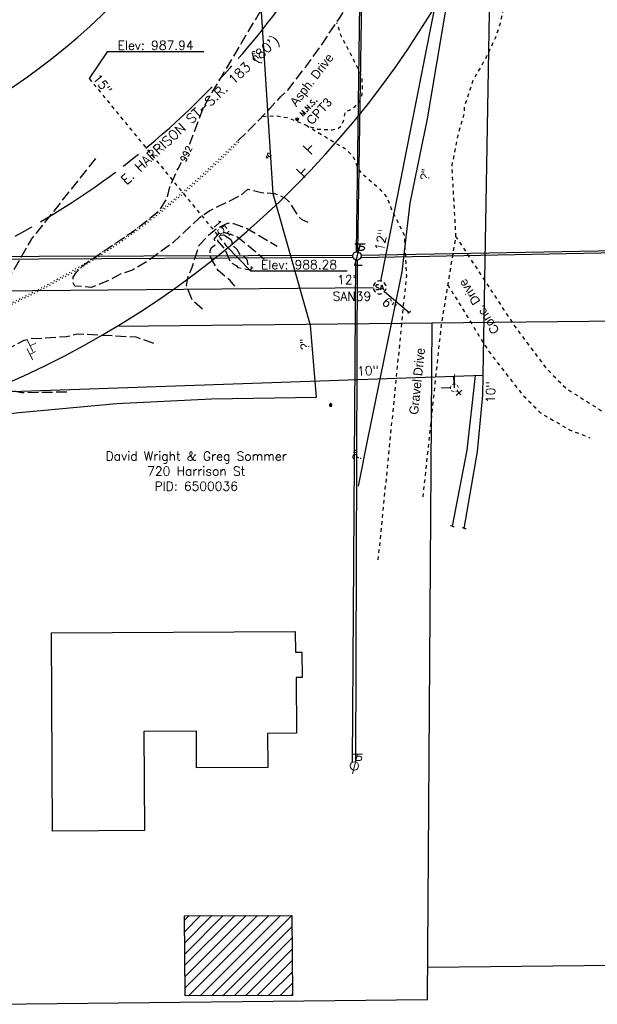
# Model space of a CAD drawing. Extents: x 2300122 to 2305194, y 360020 to 364238.
# Tile 83 of 93: x 2304543 to 2304722, y 362050 to 362355. Entities that reach past the tile are written whole.
import ezdxf
from ezdxf.enums import TextEntityAlignment as Align

# ---------------------------------------------------------------- set-up
doc = ezdxf.new("R2010")
doc.units = 0
doc.header["$LTSCALE"] = 20
doc.header["$MEASUREMENT"] = 0
doc.set_wipeout_variables(frame=1)
for name, pattern in [('CL', [2, 0.3, -0.15, 1.4, -0.15]), ('foctvex', [0]), ('gasex', [0]), ('OhDOT_USTN1', [0.055, 0.014, -0.041]), ('OhDOT_USTN3', [0.22, 0.165, -0.055]), ('OhDOT_USTN5', [0.11, 0.055, -0.055]), ('ohelecex', [0]), ('ohteleex', [0]), ('rowex', [0]), ('sanex', [0]), ('waterex', [0])]:
    doc.linetypes.add(name, pattern=pattern)
for name, color, linetype in [('BD_X_Building', 231, 'Continuous'), ('DR_X_Storm_Sewer', 151, 'OhDOT_USTN5'), ('DR_X_Text', 7, 'Continuous'), ('DT_X_Contour_Major', 132, 'OhDOT_USTN3'), ('DT_X_Contour_Minor', 136, 'OhDOT_USTN3'), ('DT_X_Contour_Text', 7, 'Continuous'), ('DV_X_Property_Line', 7, 'Continuous'), ('PV_X_Curb', 120, 'OhDOT_USTN1'), ('PV_X_Driveway', 7, 'OhDOT_USTN5'), ('PV_X_EOP', 7, 'OhDOT_USTN3'), ('PV_X_Text', 7, 'Continuous'), ('RW_X_CL', 6, 'CL'), ('RW_X_Fee_RW', 6, 'rowex'), ('RW_X_Text', 7, 'Continuous'), ('SN_X_Public', 3, 'Continuous'), ('SV_P_Control_Cells_Set', 7, 'Continuous'), ('SV_X_Text', 7, 'Continuous'), ('SV_X_Text_Name', 7, 'Continuous'), ('UT_X_Electric_Cells', 1, 'Continuous'), ('UT_X_Gas', 2, 'gasex'), ('UT_X_Gas_Cells', 2, 'Continuous'), ('UT_X_Gas_Text', 7, 'Continuous'), ('UT_X_Overhead_Electric', 1, 'ohelecex'), ('UT_X_Overhead_Telecom', 30, 'ohteleex'), ('UT_X_Sanitary_Cells', 3, 'Continuous'), ('UT_X_Sanitary_Line', 3, 'sanex'), ('UT_X_Sanitary_Text', 7, 'Continuous'), ('UT_X_Water', 133, 'waterex'), ('UT_X_Water_Cells', 133, 'Continuous'), ('UT_X_Water_Text', 7, 'Continuous')]:
    doc.layers.add(name, color=color, linetype=linetype)
doc.styles.add('Simplex Normal (0.14)', font='Simplex.shx')
doc.styles.add('Straight Normal (0.14) Font 30', font='font30.shx', dxfattribs={"height": 0.14})
doc.styles.add('Straight-Normal', font='font30.shx', dxfattribs={"height": 0.14})

# ---------------------------------------------------------------- blocks, each defined once
blk = doc.blocks.new('smh')
at = {"linetype": 'Continuous', "flags": 128}
for points in [[(-0.33, 0.69), (-0.36, 0.71), (-0.4, 0.74), (-0.51, 0.78), (-0.65, 0.8), (-0.75, 0.8), (-0.79, 0.8), (-0.95, 0.76), (-1.09, 0.69), (-1.18, 0.59), (-1.2, 0.49), (-1.2, 0.41), (-1.18, 0.31), (-1.08, 0.22), (-0.38, -0.16), (-0.32, -0.21), (-0.29, -0.26), (-0.27, -0.33), (-0.27, -0.41), (-0.28, -0.48), (-0.29, -0.53), (-0.32, -0.6), (-0.34, -0.65), (-0.37, -0.69), (-0.41, -0.72), (-0.45, -0.75), (-0.5, -0.77), (-0.53, -0.79), (-0.65, -0.8), (-0.82, -0.8), (-0.94, -0.77), (-1.1, -0.69), (-1.2, -0.61)], [(0.21, -0.8), (0.71, 0.8), (1.2, -0.8)], [(1.08, -0.42), (0.34, -0.42)]]:
    blk.add_lwpolyline(points, dxfattribs=at)
at = {"linetype": 'Continuous'}
for start, end in [(130.0806, 170.0721), (70.0577, 110.1061), (10.0169, 50.0392), (190.0169, 230.0392), (250.0577, 290.0473), (310.0114, 350.0264)]:
    blk.add_arc((0, 0), 2, start, end, dxfattribs=at)
blk = doc.blocks.new('ODOT SANITARY MANHOLE')
blk.add_blockref('smh', (0, 0))
blk = doc.blocks.new('CONTINUE')
at = {"flags": 128}
blk.add_lwpolyline([(-0.02, -0.58, -0.273937), (0, 0, 0.273937), (0.02, 0.58)], format="xyb", dxfattribs=at)
blk = doc.blocks.new('SGN1P_anno')
at = {"layer": 'SN_X_Public', "color": 3, "linetype": 'Continuous', "lineweight": 0}
for p, q in [((0, 0), (-0.96, 0)), ((0, 0.96), (0, -0.96))]:
    blk.add_line(p, q, dxfattribs=at)
blk = doc.blocks.new('FH')
at = {"layer": 'Defpoints', "color": 133, "linetype": 'Continuous', "lineweight": 30}
blk.add_point((0, 0), dxfattribs=at)
blk.add_point((0, 0), dxfattribs=at)
at = {"layer": 'UT_X_Water_Cells', "color": 133, "linetype": 'Continuous', "lineweight": 0}
for p, q in [((0.06, 0.103), (-0.06, 0.103)), ((0, 0.06), (0, 0.146)), ((-0.042, -0.042), (-0.146, -0.146)), ((0.042, -0.042), (0.146, -0.146))]:
    blk.add_line(p, q, dxfattribs=at)
for start, end in [(140.021, 184.0629), (68.1395, 112.038), (356.0165, 39.9889), (211.8788, 255.8479), (283.8239, 329.9097)]:
    blk.add_arc((0, 0), 0.06, start, end, dxfattribs=at)
blk = doc.blocks.new('GMRK')
at = {"layer": 'UT_X_Gas_Cells', "color": 2, "linetype": 'Continuous', "lineweight": 0}
for p, q in [((0, 0), (-0.048, 0)), ((0, -0.05), (0, 0.05))]:
    blk.add_line(p, q, dxfattribs=at)
at = {"layer": 'UT_X_Gas_Cells', "color": 2, "linetype": 'Continuous', "lineweight": 0, "flags": 128}
blk.add_lwpolyline([(0.124, 0.038), (0.123, 0.043), (0.12, 0.048), (0.115, 0.053), (0.108, 0.058), (0.103, 0.06), (0.099, 0.061), (0.093, 0.062), (0.082, 0.062), (0.077, 0.061), (0.074, 0.06), (0.07, 0.058), (0.062, 0.053), (0.057, 0.046), (0.054, 0.038), (0.052, 0.027), (0.05, 0.011), (0.05, -0.009), (0.051, -0.026), (0.055, -0.039), (0.061, -0.051), (0.066, -0.055), (0.072, -0.059), (0.082, -0.063), (0.093, -0.063), (0.104, -0.061), (0.108, -0.059), (0.112, -0.057), (0.116, -0.053), (0.12, -0.047), (0.124, -0.038), (0.124, -0.013), (0.103, -0.013)], dxfattribs=at)
blk = doc.blocks.new('GSS')
at = {"layer": 'Defpoints', "color": 2, "linetype": 'Continuous', "lineweight": 13}
blk.add_point((0, 0), dxfattribs=at)
at = {"layer": 'UT_X_Gas_Cells', "color": 2, "linetype": 'Continuous', "lineweight": 0}
for p, q in [((0.032, 0.106), (-0.032, 0.106)), ((0, 0.074), (0, 0.138))]:
    blk.add_line(p, q, dxfattribs=at)
at = {"layer": 'UT_X_Gas_Cells', "color": 2, "linetype": 'Continuous', "lineweight": 0, "flags": 128}
for points in [[(-0.059, 0.045), (-0.074, 0.03), (-0.074, -0.03), (-0.059, -0.045)], [(-0.013, 0.024), (-0.014, 0.027), (-0.015, 0.031), (-0.019, 0.034), (-0.023, 0.037), (-0.026, 0.039), (-0.029, 0.039), (-0.032, 0.04), (-0.04, 0.04), (-0.043, 0.039), (-0.045, 0.039), (-0.048, 0.037), (-0.053, 0.034), (-0.056, 0.029), (-0.058, 0.024), (-0.059, 0.017), (-0.06, 0.007), (-0.06, -0.006), (-0.06, -0.017), (-0.057, -0.025), (-0.053, -0.032), (-0.05, -0.035), (-0.046, -0.037), (-0.039, -0.04), (-0.032, -0.04), (-0.026, -0.039), (-0.023, -0.037), (-0.02, -0.036), (-0.018, -0.034), (-0.015, -0.03), (-0.013, -0.024), (-0.013, -0.009), (-0.026, -0.009)], [(0.045, 0.059), (0.03, 0.074), (-0.03, 0.074), (-0.045, 0.059)], [(0.057, 0.034), (0.056, 0.036), (0.054, 0.037), (0.048, 0.039), (0.041, 0.04), (0.036, 0.04), (0.034, 0.04), (0.026, 0.038), (0.019, 0.034), (0.015, 0.029), (0.014, 0.024), (0.014, 0.02), (0.015, 0.015), (0.02, 0.011), (0.054, -0.008), (0.058, -0.01), (0.059, -0.013), (0.06, -0.017), (0.06, -0.02), (0.06, -0.024), (0.059, -0.027), (0.058, -0.03), (0.056, -0.032), (0.055, -0.034), (0.053, -0.036), (0.051, -0.037), (0.049, -0.039), (0.047, -0.039), (0.041, -0.04), (0.032, -0.04), (0.027, -0.039), (0.019, -0.034), (0.014, -0.031)], [(0.059, -0.045), (0.074, -0.03), (0.074, 0.03), (0.059, 0.045)], [(-0.045, -0.059), (-0.03, -0.074), (0.03, -0.074), (0.045, -0.059)]]:
    blk.add_lwpolyline(points, dxfattribs=at)
blk = doc.blocks.new('TLPW')
at = {"linetype": 'Continuous'}
for p, q in [((0.048, 0.18), (-0.04, -0.15)), ((0.128, 0.18), (-0.032, 0.18)), ((0.023, 0.086), (0.083, 0.086)), ((0.04, 0.15), (0.083, 0.15)), ((0.08, -0.15), (-0.04, -0.15))]:
    blk.add_line(p, q, dxfattribs=at)
blk.add_circle((0, 0), 0.065, dxfattribs=at)
at = {"linetype": 'Continuous', "extrusion": (0, 0, -1)}
blk.add_arc((-0.083, 0.118), 0.0319, 88.8767, 271.1233, dxfattribs=at)
blk = doc.blocks.new('ODOT ELEC TELE LIGHT POLE')
blk.add_blockref('TLPW', (0, 0))
blk = doc.blocks.new('ODOT Elec Tele Pole')
at = {"layer": 'UT_X_Electric_Cells', "linetype": 'Continuous', "lineweight": 13}
for p, q in [((0.128, 0.18), (-0.032, 0.18)), ((0.048, 0.18), (-0.032, -0.12)), ((0.023, 0.086), (0.083, 0.086)), ((0.04, 0.15), (0.083, 0.15))]:
    blk.add_line(p, q, dxfattribs=at)
at = {"layer": 'UT_X_Electric_Cells', "linetype": 'Continuous', "lineweight": 0}
blk.add_circle((0, 0), 0.065, dxfattribs=at)
at = {"layer": 'UT_X_Electric_Cells', "linetype": 'Continuous', "lineweight": 13, "extrusion": (0, 0, -1)}
blk.add_arc((-0.083, 0.118), 0.0319, 88.8767, 271.1233, dxfattribs=at)
blk = doc.blocks.new('MAGS')
at = {"layer": 'SV_P_Control_Cells_Set', "linetype": 'foctvex'}
h = blk.add_hatch(color=7, dxfattribs=at)
edge = h.paths.add_edge_path()
edge.add_arc((0, 0), 0.0249, 0, 360)
at = {"layer": 'SV_P_Control_Cells_Set', "color": 7, "linetype": 'Continuous', "lineweight": 0, "flags": 128}
for points in [[(0.105, -0.04), (0.105, 0.04), (0.13, -0.04), (0.154, 0.04), (0.154, -0.04)], [(0.223, -0.04), (0.223, 0.04), (0.264, -0.04), (0.264, 0.04)], [(0.372, 0.034), (0.371, 0.036), (0.369, 0.037), (0.364, 0.039), (0.358, 0.04), (0.354, 0.04), (0.352, 0.04), (0.345, 0.038), (0.339, 0.034), (0.335, 0.029), (0.334, 0.024), (0.334, 0.02), (0.335, 0.015), (0.339, 0.011), (0.37, -0.008), (0.372, -0.01), (0.373, -0.013), (0.375, -0.017), (0.375, -0.02), (0.374, -0.024), (0.373, -0.027), (0.372, -0.03), (0.371, -0.032), (0.37, -0.034), (0.369, -0.036), (0.367, -0.038), (0.365, -0.039), (0.363, -0.039), (0.358, -0.04), (0.35, -0.04), (0.345, -0.039), (0.338, -0.034), (0.334, -0.031)], [(0.193, -0.029), (0.195, -0.029), (0.197, -0.031), (0.199, -0.033), (0.199, -0.036), (0.197, -0.039), (0.195, -0.04), (0.193, -0.04), (0.191, -0.039), (0.189, -0.036), (0.189, -0.033), (0.191, -0.031), (0.193, -0.029)], [(0.303, -0.029), (0.306, -0.029), (0.308, -0.031), (0.31, -0.033), (0.31, -0.036), (0.308, -0.039), (0.306, -0.04), (0.303, -0.04), (0.302, -0.039), (0.3, -0.036), (0.3, -0.033), (0.302, -0.031), (0.303, -0.029)], [(0.413, -0.029), (0.415, -0.029), (0.417, -0.031), (0.419, -0.033), (0.419, -0.036), (0.417, -0.039), (0.415, -0.04), (0.413, -0.04), (0.411, -0.039), (0.409, -0.036), (0.409, -0.033), (0.411, -0.031), (0.413, -0.029)]]:
    blk.add_lwpolyline(points, dxfattribs=at)
at = {"layer": 'SV_P_Control_Cells_Set', "color": 7, "linetype": 'Continuous', "lineweight": 0}
blk.add_circle((0, 0), 0.0249, dxfattribs=at)

msp = doc.modelspace()

# ---------------------------------------------------------------- hatches: boundary and pattern name
at = {"layer": 'BD_X_Building'}
h = msp.add_hatch(dxfattribs=at)
h.set_pattern_fill('ANSI31', color=256, scale=20)
h.paths.add_polyline_path([(2304594.04, 362052.55), (2304593.84, 362077.44), (2304627.18, 362077.54), (2304627.39, 362052.7)])

# ---------------------------------------------------------------- linework, layer by layer
at = {"layer": 'BD_X_Building', "flags": 128}
for points in [[(2304552.47, 362165.19), (2304628.21, 362165.64), (2304628.25, 362159.18), (2304630.29, 362159.19), (2304630.33, 362151.32), (2304628.48, 362151.31), (2304628.58, 362134.05), (2304619.6, 362134), (2304619.66, 362123.47), (2304597.56, 362123.34), (2304597.5, 362134.67), (2304581.2, 362134.57), (2304581.38, 362103.84), (2304552.84, 362103.67)], [(2304594.04, 362052.55), (2304593.84, 362077.44), (2304627.18, 362077.54), (2304627.39, 362052.7), (2304627.39, 362052.7), (2304627.39, 362052.7)]]:
    msp.add_lwpolyline(points, close=True, dxfattribs=at)
at = {"layer": 'DR_X_Storm_Sewer', "flags": 128}
msp.add_lwpolyline([(2304564.21, 362337.21), (2304606.69, 362285.46)], dxfattribs=at)
at = {"layer": 'DR_X_Text', "flags": 128}
for points in [[(2304599.82, 362345.52), (2304569.82, 362345.52), (2304564.21, 362337.21)], [(2304644.38, 362277.47), (2304614.38, 362277.47), (2304606.69, 362285.46)]]:
    msp.add_lwpolyline(points, dxfattribs=at)
at = {"layer": 'DT_X_Contour_Major', "elevation": 990, "flags": 128}
for points in [[(2304609.47, 362272.81), (2304607.96, 362274.6), (2304604.32, 362277.63), (2304602.37, 362280.82), (2304601.83, 362282.33), (2304601.82, 362283.75), (2304602.21, 362284.84), (2304603.28, 362285.55), (2304603.53, 362286.29), (2304602.99, 362287.41), (2304604.64, 362289.3), (2304606.19, 362289.5), (2304610.29, 362288.15), (2304618.59, 362281.23)], [(2304557.24, 362239.93), (2304543.22, 362239.67), (2304528.3, 362243.15), (2304524.63, 362242.89), (2304519.27, 362242), (2304508.29, 362241.82), (2304487.88, 362239.27), (2304464.97, 362238.17), (2304458.76, 362238.4), (2304455.56, 362238.85), (2304451.44, 362238.19), (2304449.98, 362238.37), (2304448.53, 362239.1), (2304447.43, 362238.77), (2304446.38, 362237.92), (2304437.19, 362238.12), (2304427.42, 362237.32), (2304422.06, 362238.53), (2304419.54, 362239.63), (2304418.93, 362240.77), (2304420.18, 362241.46), (2304455.99, 362244.35), (2304456.29, 362244.69), (2304455.76, 362249.52), (2304456.72, 362251.58), (2304458.37, 362253.88), (2304460.91, 362256.36), (2304466.94, 362260.32), (2304481.26, 362267.08), (2304497.37, 362276.85), (2304503.34, 362281.11)]]:
    msp.add_lwpolyline(points, dxfattribs=at)
at = {"layer": 'DT_X_Contour_Minor', "flags": 128}
for points, elevation in [([(2304632.2, 362292.51), (2304630.4, 362293.4), (2304629.32, 362294.36), (2304626.27, 362299.12), (2304625.05, 362300.15), (2304621.85, 362301.48), (2304617.69, 362301.73), (2304613.43, 362302.83), (2304611.03, 362300.8), (2304601.85, 362296.31), (2304598.5, 362294.05), (2304589.99, 362286.07), (2304582.5, 362280.66), (2304577.65, 362277.78), (2304574.09, 362276.58), (2304570.68, 362274.75), (2304564.86, 362272.38), (2304559.75, 362272.83), (2304559.28, 362273.81), (2304559.23, 362275.64), (2304560.26, 362277.16), (2304562.87, 362279.64), (2304577.51, 362289.58), (2304586.04, 362296.23), (2304588.5, 362300.25), (2304589.31, 362303.66), (2304591.8, 362309.31), (2304594.36, 362313.9), (2304599.82, 362328.53), (2304618.77, 362360.43), (2304625.28, 362373.21), (2304630.04, 362383.79)], 992), ([(2304566.12, 362312.37), (2304546.29, 362287.46), (2304536.69, 362270.77), (2304534.76, 362266.4), (2304533.62, 362264.68), (2304527.36, 362261.94), (2304518.44, 362258.62), (2304505.31, 362254.36), (2304489.96, 362250.34), (2304488.94, 362249.8), (2304488.4, 362249.09), (2304488.94, 362247.57), (2304490.61, 362245.8), (2304492.32, 362245.75), (2304494.53, 362246.71), (2304506.97, 362247.74), (2304510.3, 362248.81), (2304514.69, 362249.69), (2304521.03, 362250.16), (2304528.83, 362251.67), (2304532.46, 362251.84), (2304538.15, 362252.87), (2304544.01, 362256.01), (2304546.03, 362256.51), (2304557.17, 362257.16), (2304560.44, 362258.02), (2304578.69, 362257.06), (2304584.2, 362255.14)], 991), ([(2304599.42, 362265.68), (2304596.34, 362268.23), (2304594.41, 362272.91), (2304594.83, 362275.49), (2304596.07, 362278.36), (2304598.4, 362285.57), (2304601.25, 362288.63), (2304603.76, 362290.71), (2304607.22, 362292.32), (2304609, 362292.25), (2304613.33, 362290.69), (2304622.56, 362285.21)], 991)]:
    msp.add_lwpolyline(points, dxfattribs=dict(at, elevation=elevation))
at = {"layer": 'DT_X_Contour_Minor', "elevation": 989, "flags": 128}
msp.add_lwpolyline([(2304606.56, 362288.41), (2304608.17, 362287.23), (2304608.56, 362286.59), (2304608.44, 362285.84), (2304610.02, 362284.32), (2304611.01, 362282.55), (2304612.12, 362282.2), (2304613.21, 362281.02), (2304613.52, 362279.33), (2304614.82, 362278.62), (2304614.17, 362277.72), (2304610.48, 362278.48), (2304610.15, 362279.04), (2304608.18, 362280.09), (2304606.5, 362284.06), (2304604.17, 362286.83), (2304604.09, 362287.51), (2304604.96, 362288.67), (2304605.94, 362288.77), (2304606.56, 362288.41)], close=True, dxfattribs=at)
at = {"layer": 'DV_X_Property_Line'}
for points in [[(2304670.75, 362261.43), (2304836.09, 362263.22)], [(2304572.84, 362260.36), (2304670.75, 362261.43)], [(2304669.3, 362051.41), (2304670.75, 362261.43)], [(2304669.37, 362061.43), (2304834.59, 362063.23)], [(2304534.87, 362049.94), (2304669.3, 362051.41)]]:
    msp.add_lwpolyline(points, dxfattribs=at)
at = {"layer": 'PV_X_Curb', "flags": 128}
msp.add_lwpolyline([(2304408.94, 362241.11), (2304409.45, 362241.13), (2304410.41, 362241.19), (2304410.9, 362241.21), (2304418.71, 362241.65), (2304422.75, 362241.89), (2304432.68, 362242.48), (2304433.88, 362242.55), (2304436.79, 362242.76), (2304439, 362242.89), (2304442.86, 362243.18), (2304444.26, 362243.29), (2304446.65, 362243.47), (2304448.06, 362243.58), (2304449.64, 362243.73), (2304452.63, 362243.96), (2304455.85, 362244.28), (2304457.49, 362244.44), (2304460.39, 362244.8), (2304463.13, 362245.17), (2304464.65, 362245.42), (2304469.56, 362246.23), (2304471.59, 362246.6), (2304474.21, 362247.07), (2304476.46, 362247.51), (2304479.16, 362248.01), (2304482.28, 362248.66), (2304487.19, 362249.73), (2304494.63, 362251.49), (2304501, 362253.17), (2304507.82, 362255.15), (2304514.22, 362257.17), (2304520.82, 362259.46), (2304524.73, 362260.89), (2304527.49, 362262), (2304530.17, 362263.09), (2304531.07, 362263.48), (2304532.94, 362264.3), (2304535.53, 362265.43), (2304539.56, 362267.36), (2304544.79, 362269.94), (2304546.72, 362270.91), (2304551.53, 362273.42), (2304552.58, 362274), (2304553.6, 362274.57), (2304555.73, 362275.73), (2304557.58, 362276.75), (2304561.39, 362278.95), (2304563.79, 362280.44), (2304568.07, 362283.17), (2304571.86, 362285.65), (2304574.8, 362287.68), (2304578.31, 362290.18), (2304582.01, 362292.92), (2304583.53, 362294.1), (2304586.97, 362296.81), (2304588.28, 362297.88), (2304590.11, 362299.37), (2304591.41, 362300.45), (2304594.76, 362303.29), (2304595.86, 362304.27), (2304597.15, 362305.41), (2304599.97, 362307.99), (2304604.7, 362312.43), (2304607.68, 362315.32), (2304609.15, 362316.75), (2304610.33, 362317.9), (2304610.68, 362317.55), (2304609.5, 362316.4), (2304608.03, 362314.96), (2304605.05, 362312.07), (2304600.31, 362307.62), (2304597.48, 362305.04), (2304596.19, 362303.89), (2304595.09, 362302.92), (2304591.73, 362300.06), (2304590.42, 362298.98), (2304588.59, 362297.49), (2304587.28, 362296.42), (2304583.84, 362293.71), (2304582.31, 362292.52), (2304578.6, 362289.77), (2304575.09, 362287.28), (2304572.14, 362285.24), (2304568.34, 362282.75), (2304564.06, 362280.02), (2304561.64, 362278.52), (2304557.83, 362276.32), (2304555.97, 362275.29), (2304553.84, 362274.13), (2304552.82, 362273.57), (2304551.76, 362272.98), (2304546.95, 362270.47), (2304545.01, 362269.49), (2304539.78, 362266.91), (2304535.74, 362264.98), (2304533.14, 362263.84), (2304531.27, 362263.03), (2304530.37, 362262.63), (2304527.67, 362261.53), (2304524.91, 362260.42), (2304520.99, 362258.99), (2304514.37, 362256.7), (2304507.97, 362254.67), (2304501.14, 362252.69), (2304494.75, 362251.01), (2304487.31, 362249.25), (2304482.38, 362248.17), (2304479.26, 362247.52), (2304476.55, 362247.02), (2304474.3, 362246.58), (2304471.68, 362246.11), (2304469.65, 362245.74), (2304464.73, 362244.92), (2304463.2, 362244.68), (2304460.45, 362244.31), (2304457.55, 362243.94), (2304455.9, 362243.78), (2304452.67, 362243.46), (2304449.68, 362243.23), (2304448.1, 362243.08), (2304446.69, 362242.97), (2304444.3, 362242.79), (2304442.9, 362242.68), (2304439.03, 362242.39), (2304436.83, 362242.26), (2304433.92, 362242.05), (2304432.71, 362241.98), (2304422.78, 362241.39), (2304418.74, 362241.15), (2304410.92, 362240.71), (2304410.43, 362240.69), (2304409.48, 362240.63), (2304408.86, 362240.61)], dxfattribs=at)
at = {"layer": 'PV_X_Driveway', "flags": 128}
for points in [[(2304729.15, 362447.38), (2304724.95, 362447.52), (2304715.91, 362446.66), (2304708.67, 362443.93), (2304702.03, 362440.33), (2304699.13, 362437.47), (2304698.3, 362434.03), (2304697.11, 362429.08), (2304695.83, 362423.77), (2304694.54, 362416.32), (2304694.65, 362412.84), (2304694.82, 362407.48), (2304695.15, 362397.48), (2304696.29, 362388.98), (2304696.39, 362383.2), (2304696.34, 362382.71), (2304695.36, 362372.76), (2304694.57, 362367.67), (2304693.13, 362360.26), (2304691.75, 362353.99), (2304690.41, 362349.97), (2304687.2, 362343.21), (2304683.42, 362336.69), (2304680.67, 362328.28), (2304680.67, 362326.42), (2304678.7, 362319.66), (2304676.81, 362310.21), (2304678.04, 362288.26), (2304673.52, 362260.69), (2304667.78, 362206.91)], [(2304618.13, 362325.49), (2304622.58, 362325.67), (2304626.14, 362325.03), (2304632.56, 362322.33), (2304635.17, 362321.56), (2304637.23, 362321.38), (2304639.72, 362321.35), (2304641.55, 362321.73), (2304642.72, 362322.8), (2304643.22, 362324.14), (2304643.83, 362327.05), (2304645.05, 362327.37), (2304646.79, 362328.54), (2304648.08, 362329.9), (2304648.99, 362332.45), (2304649.15, 362334.53), (2304648.94, 362337.54), (2304648.19, 362339.46), (2304645.84, 362344.03), (2304643.76, 362348.06), (2304642.42, 362350.67), (2304641.17, 362354.53)], [(2304631.62, 362322.72), (2304638.99, 362318.25), (2304641.02, 362317.02), (2304643.55, 362315.62), (2304645.17, 362314.12), (2304646.43, 362312.64), (2304646.91, 362311.22), (2304647.54, 362309.68), (2304648.39, 362308.42), (2304649.89, 362306.94), (2304653.71, 362303.69), (2304656.63, 362300.52), (2304657.92, 362297.02), (2304662.06, 362288.59), (2304662.72, 362276.1), (2304659.88, 362247.72), (2304653.83, 362187.16)], [(2304678.04, 362288.26), (2304696.4, 362260.3), (2304706.05, 362247.43), (2304712.48, 362241), (2304723.45, 362234.09), (2304730.26, 362232.96)], [(2304675.58, 362273.24), (2304688.3, 362252.55), (2304698.71, 362239.21), (2304704.44, 362233.44), (2304713.36, 362228.25), (2304719.74, 362225.71)]]:
    msp.add_lwpolyline(points, dxfattribs=at)
at = {"layer": 'PV_X_EOP', "flags": 128}
msp.add_lwpolyline([(2304610.36, 362317.88), (2304615.27, 362322.62), (2304620.34, 362327.91), (2304623.76, 362331.67), (2304626, 362333.76), (2304631.47, 362340.9), (2304636.35, 362347.63), (2304641.91, 362355.94), (2304647.46, 362364.26), (2304648.17, 362365.32), (2304651.84, 362371.68), (2304656.32, 362379.98), (2304659.51, 362386.34), (2304662.7, 362395.82), (2304665.1, 362402.95), (2304667.47, 362409.43), (2304669.48, 362414.64), (2304671.51, 362421.02), (2304673.13, 362426.37), (2304674.49, 362431.27), (2304676.57, 362439.92), (2304678.58, 362448.31), (2304680.38, 362455.79), (2304682.18, 362464.15), (2304684.28, 362473.93), (2304684.54, 362475.14), (2304684.84, 362476.55), (2304685.4, 362480.43), (2304686.04, 362487.27), (2304686.26, 362489.68), (2304687.05, 362499.15), (2304687.36, 362506.12), (2304687.99, 362516.1), (2304688.03, 362516.79), (2304688.36, 362526.78), (2304688.67, 362536.6), (2304688.66, 362546.6), (2304688.65, 362556.6), (2304688.65, 362559.09), (2304688.74, 362569.09), (2304688.82, 362579.08), (2304688.83, 362579.51), (2304688.85, 362589.51), (2304688.87, 362598.32), (2304688.89, 362608.32), (2304688.92, 362618.32), (2304688.92, 362619.89), (2304688.94, 362629.89), (2304688.96, 362635.94), (2304688.98, 362645.94), (2304689, 362652.79), (2304689.02, 362662.79), (2304689.02, 362664.27), (2304689.57, 362670.5), (2304690.01, 362673.87), (2304691.28, 362680.03), (2304691.3, 362690.03), (2304691.32, 362700.03), (2304691.34, 362710.03), (2304691.35, 362711.32), (2304691.4, 362721.32), (2304691.45, 362730.54), (2304691.86, 362739.2), (2304691.38, 362742.56), (2304691.03, 362744.59), (2304689.81, 362750.02), (2304689.53, 362752.15), (2304689.43, 362754.02), (2304689.4, 362756.01), (2304689.45, 362765.92), (2304689.46, 362768.31), (2304689.34, 362778.31), (2304689.31, 362780.26), (2304689.17, 362790.25), (2304689.03, 362800.25), (2304688.99, 362803.29), (2304688.92, 362811.29), (2304689.08, 362821.29), (2304689.17, 362826.85), (2304689.19, 362836.85), (2304689.2, 362844.97), (2304689.11, 362854.97), (2304689.04, 362862.14), (2304688.84, 362869), (2304688.82, 362876.89), (2304688.79, 362885.74), (2304688.86, 362895.74), (2304688.91, 362903.85), (2304688.98, 362913.85), (2304689.03, 362921.97), (2304689.08, 362928.27), (2304689.11, 362932.9), (2304689.17, 362942.9), (2304689.19, 362944.8), (2304689.25, 362954.8), (2304689.26, 362955.83), (2304689.33, 362965.83), (2304689.39, 362975.53), (2304689.45, 362983.99), (2304689.78, 362987.85), (2304690.38, 362990.27), (2304691.08, 362993.06), (2304691.62, 362994.07), (2304691.72, 362995.74), (2304691.97, 362999.88), (2304692.21, 363009.88), (2304692.45, 363019.87), (2304692.6, 363026.24), (2304691.52, 363027.71), (2304691.26, 363028.84), (2304690.62, 363033.69), (2304689.74, 363040.38), (2304689.68, 363040.87), (2304689.24, 363041.58), (2304688.97, 363042.39), (2304688.9, 363043.97), (2304688.79, 363053.94), (2304688.76, 363056.64), (2304688.97, 363057.34), (2304689.12, 363067.32), (2304689.15, 363069.74), (2304689.14, 363073.75), (2304689.36, 363083.73), (2304689.51, 363090.52), (2304689.47, 363097.58), (2304689.57, 363106.26), (2304689.69, 363116.24), (2304689.73, 363119.83), (2304689.84, 363129.81), (2304689.91, 363135.16), (2304690.14, 363145.14), (2304690.38, 363155.11), (2304690.41, 363156.64), (2304690.65, 363159.23), (2304690.9, 363161.3), (2304690.99, 363163.44), (2304690.68, 363166.41), (2304690.36, 363168.36), (2304690.3, 363169.99), (2304690.12, 363172.17), (2304689.94, 363175.77), (2304689.96, 363177.42), (2304690.24, 363187.4), (2304690.52, 363197.37), (2304690.57, 363204.99), (2304690.36, 363207.61), (2304690.49, 363208.31), (2304691.06, 363209.75), (2304691.75, 363211.16), (2304692.36, 363211.85), (2304692.92, 363212.28), (2304693.09, 363215.24), (2304693.16, 363225.24), (2304693.17, 363227.4), (2304693.23, 363237.13), (2304693.24, 363237.55), (2304692.85, 363238.31), (2304692.31, 363239.35), (2304692, 363240.29), (2304691.49, 363242.04), (2304691.3, 363243.37), (2304691.06, 363245.04), (2304690.58, 363249.29), (2304690.29, 363251.86), (2304690.25, 363254.08), (2304690.51, 363256.31), (2304690.77, 363265.71), (2304690.89, 363273.9), (2304690.91, 363278.67), (2304690.86, 363286.79), (2304690.8, 363296.79), (2304690.78, 363299.59), (2304690.72, 363309.59), (2304690.68, 363316.9), (2304690.72, 363326.9), (2304690.75, 363333.61), (2304690.79, 363343.61), (2304690.8, 363346.2), (2304690.81, 363349.16), (2304690.84, 363356.01), (2304690.87, 363363.45), (2304690.91, 363373.44), (2304690.93, 363378.62), (2304690.97, 363386.18), (2304691.16, 363390.33), (2304691.69, 363396.49), (2304692.28, 363406.18), (2304693, 363416.15), (2304693.02, 363416.4), (2304694.13, 363426.34), (2304694.62, 363430.68), (2304694.76, 363439.18), (2304695.1, 363448.1), (2304694.81, 363456.85), (2304694.83, 363463.09), (2304694.3, 363466.08), (2304693.27, 363469.24), (2304692.76, 363471.63), (2304692.13, 363477.87), (2304692.16, 363482.89), (2304692.07, 363492.89), (2304692.06, 363494.31), (2304692.24, 363504.31), (2304692.28, 363506.73), (2304692.46, 363516.73), (2304692.51, 363519.68), (2304692.69, 363529.67), (2304692.82, 363537.1), (2304692.98, 363545.53), (2304693.02, 363555.53), (2304693.06, 363565.52), (2304693.1, 363574.62), (2304693.34, 363584.61), (2304693.51, 363591.62), (2304693.56, 363601.62), (2304693.59, 363606.73), (2304693.77, 363616.73), (2304693.94, 363626.72), (2304694.12, 363636.7), (2304694.2, 363646.7), (2304694.27, 363656.69), (2304694.3, 363661.35), (2304694.38, 363671.34), (2304694.44, 363679.56), (2304694.46, 363682.38), (2304694.26, 363692.38), (2304694.16, 363697.57), (2304694.34, 363700.43), (2304694.34, 363703.79), (2304694.21, 363712.13), (2304694.52, 363721.5), (2304694.38, 363724.46), (2304694.3, 363730.42), (2304694.7, 363735.28), (2304694.91, 363742.34), (2304694.86, 363746.34)], dxfattribs=at)
at = {"layer": 'RW_X_CL'}
msp.add_lwpolyline([(2301514.43, 362227.11), (2304426.15, 362258.77, 0.409017), (2304672.44, 362506.03), (2304681.71, 363848.88)], format="xyb", dxfattribs=at)
at = {"layer": 'RW_X_Fee_RW'}
msp.add_lwpolyline([(2303813.99, 362212.11), (2304426.59, 362218.77, 0.409017), (2304712.44, 362505.76), (2304715.59, 362962.28, -0.409021), (2304740.32, 362987.11), (2304915.73, 362989.02)], format="xyb", dxfattribs=at)
at = {"layer": 'RW_X_Fee_RW', "flags": 128}
msp.add_lwpolyline([(2303151.02, 362284.91), (2304425.72, 362298.77, 0.409017), (2304632.44, 362506.31), (2304633.43, 362648.84)], format="xyb", dxfattribs=at)
at = {"layer": 'UT_X_Gas', "flags": 128}
for points in [[(2304647.85, 362210.72), (2304650.77, 362225.3), (2304661.43, 362277.21), (2304663.88, 362298.53), (2304669.31, 362324.74), (2304676.71, 362368.95), (2304686.68, 362426.53), (2304695.65, 362468.99), (2304708.07, 362540.91), (2304710.81, 362629.87), (2304703.4, 362644.73), (2304709.92, 362682.49), (2304710.61, 362746.91), (2304711, 362798.74), (2304711.62, 362873.27), (2304712.24, 362953.06), (2304713.05, 363031.83), (2304714.37, 363117.75), (2304715.89, 363189.22), (2304715.53, 363256.69), (2304714.81, 363326.19), (2304710.09, 363353.91), (2304706.93, 363385.03), (2304706.49, 363445.63), (2304706.49, 363512.32), (2304708.63, 363577.28), (2304710.98, 363645.41), (2304709.96, 363701.25), (2304709.61, 363761.37)], [(2301772.79, 362190.87), (2301824.9, 362193.44), (2301827.13, 362193.7), (2301902.61, 362195.35), (2301921.71, 362195.72), (2302598.99, 362202.91), (2302619.1, 362201.72), (2302632.56, 362201.74), (2302643.83, 362202.49), (2302649.16, 362203.07), (2303246.6, 362209.14), (2303311.04, 362210.61), (2303395.81, 362210.42), (2303445.16, 362209.52), (2303485.35, 362210.12), (2303530.31, 362210.38), (2303554.76, 362210.36), (2303593.21, 362211.19), (2303662.11, 362212.75), (2303695.58, 362212.77), (2303735.06, 362213.36), (2303784.62, 362214.36), (2303811.68, 362215.19), (2303838.02, 362214.67), (2303875.3, 362215.43), (2303917.3, 362215.05), (2303972.58, 362215.34), (2304075.44, 362216.25), (2304104.03, 362216.67), (2304142.03, 362216.68), (2304183.96, 362217.55), (2304245.48, 362217.15), (2304287.23, 362218.16), (2304340.14, 362219.65), (2304379.55, 362220.13), (2304423.36, 362221.34), (2304467.76, 362223.97), (2304503.52, 362229.16), (2304542.51, 362233.59), (2304572.69, 362236.39), (2304602.18, 362237.84), (2304634.79, 362238.31), (2304632.96, 362260.55), (2304621.31, 362301.47), (2304615.84, 362387.06), (2304619.25, 362457.01), (2304619.37, 362523.24), (2304620.77, 362655.85), (2304621.86, 362779.83), (2304622.72, 362898.51), (2304622.9, 363003.54), (2304623.37, 363096.24), (2304624.3, 363189.54), (2304624.32, 363243.83), (2304624.97, 363348.77), (2304625.89, 363407.3), (2304626.71, 363522.37), (2304627.43, 363634.88), (2304628.03, 363752.22)]]:
    msp.add_lwpolyline(points, dxfattribs=at)
at = {"layer": 'UT_X_Overhead_Electric', "flags": 128}
for points in [[(2304647.24, 362283.49), (2304649.59, 362460.54)], [(2304450.9, 362280.8), (2304646.16, 362281.77)], [(2304648.58, 362281.68), (2304749.7, 362283.7)], [(2304647.06, 362125.12), (2304647.6, 362280.92)]]:
    msp.add_lwpolyline(points, dxfattribs=at)
at = {"layer": 'UT_X_Overhead_Telecom', "flags": 128}
for points in [[(2304647.64, 362283.47), (2304650.4, 362460.54)], [(2304648.67, 362282.41), (2304750.77, 362284.29)], [(2304451.1, 362281.76), (2304646.1, 362282.41)], [(2304646, 362125.07), (2304647.08, 362280.93)]]:
    msp.add_lwpolyline(points, dxfattribs=at)
at = {"layer": 'UT_X_Sanitary_Line', "flags": 128}
for points in [[(2304654.84, 362274.39), (2304695.99, 362483.01)], [(2304405.49, 362270.16), (2304652.45, 362272.4)], [(2304655.97, 362271.12), (2304663.55, 362264.6)]]:
    msp.add_lwpolyline(points, dxfattribs=at)
at = {"layer": 'UT_X_Water', "flags": 128}
for points in [[(2304680.72, 362197.64), (2304684.8, 362221.53), (2304686.5, 362238.94), (2304686.61, 362245.13), (2304690.39, 362464.43), (2304721.48, 362477.52)], [(2301812.89, 362166.3), (2301835.68, 362208.87), (2301958.88, 362214.2), (2302176.71, 362217.97), (2302601.03, 362222.56), (2302960.16, 362224.56), (2302985.76, 362223.41), (2303268.27, 362227.45), (2303269.31, 362227.47), (2303774.71, 362231.54), (2303988.37, 362232.98), (2304190.92, 362235.42), (2304405.75, 362235.42), (2304686.61, 362245.13)], [(2304677.02, 362198.28), (2304681.63, 362221.91), (2304684.18, 362245.05)]]:
    msp.add_lwpolyline(points, dxfattribs=at)
at = {"layer": 'UT_X_Water'}
msp.add_lwpolyline([(2304677.65, 362241.22), (2304677.52, 362244.81)], dxfattribs=at)

# ---------------------------------------------------------------- block references
at = {"layer": 'SN_X_Public', "xscale": 1.999999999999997, "yscale": 1.999999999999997, "zscale": 1.999999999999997}
for p, rotation in [((2304632.01, 362315.06), 226.2429811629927), ((2304629.94, 362307.8), 226.2429811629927), ((2304545.9, 362254.27), 205.6463874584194), ((2304545.76, 362251.64), 205.6463874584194)]:
    msp.add_blockref('SGN1P_anno', p, dxfattribs=dict(at, rotation=rotation))
at = {"layer": 'SV_P_Control_Cells_Set', "color": 7, "linetype": 'Continuous', "lineweight": 0, "xscale": 20, "yscale": 20, "zscale": 20, "rotation": 47.58875993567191}
msp.add_blockref('MAGS', (2304628.82, 362324.58, 992.39), dxfattribs=at)
at = {"layer": 'UT_X_Electric_Cells'}
for name, p, xscale, yscale, zscale in [('ODOT ELEC TELE LIGHT POLE', (2304647.38, 362282.2), 20, 20, 20), ('ODOT Elec Tele Pole', (2304646.59, 362123.91, 990.23), 20.00000000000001, 20.00000000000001, 20.00000000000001)]:
    msp.add_blockref(name, p, dxfattribs=dict(at, xscale=xscale, yscale=yscale, zscale=zscale))
at = {"layer": 'UT_X_Gas_Cells', "xscale": 10, "yscale": 10, "zscale": 10, "rotation": 44.99999997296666}
msp.add_blockref('GMRK', (2304619.5, 362312.89), dxfattribs=at)
msp.add_blockref('GMRK', (2304619.5, 362312.89), dxfattribs=at)
at = {"layer": 'UT_X_Gas_Cells', "xscale": 5, "yscale": 5, "zscale": 5}
msp.add_blockref('GSS', (2304639.22, 362235.86), dxfattribs=at)
at = {"layer": 'UT_X_Sanitary_Cells'}
msp.add_blockref('ODOT SANITARY MANHOLE', (2304654.45, 362272.42), dxfattribs=at)
at = {"layer": 'UT_X_Sanitary_Line', "rotation": 139.2901907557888}
msp.add_blockref('CONTINUE', (2304663.55, 362264.6), dxfattribs=at)
at = {"layer": 'UT_X_Water'}
for p, rotation in [((2304677.02, 362198.28), 78.96907963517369), ((2304680.72, 362197.64), 80.3014002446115)]:
    msp.add_blockref('CONTINUE', p, dxfattribs=dict(at, rotation=rotation))
at = {"layer": 'UT_X_Water_Cells', "xscale": 20, "yscale": 20, "zscale": 20, "rotation": 224.0316546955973}
msp.add_blockref('FH', (2304677.65, 362241.22), dxfattribs=at)

# ---------------------------------------------------------------- texts
at = {"layer": 'DR_X_Text', "char_height": 2.8, "attachment_point": 5, "style": 'Simplex Normal (0.14)'}
for s, insert in [('Elev: 987.94', (2304584.82, 362347.52)), ('Elev: 988.28', (2304629.38, 362279.47))]:
    msp.add_mtext(s, dxfattribs=dict(at, insert=insert))
at = {"layer": 'DR_X_Text', "char_height": 2.8, "attachment_point": 5, "rotation": 309.3816, "style": 'Simplex Normal (0.14)'}
for insert in [(2304568.35, 362335.5), (2304605.36, 362290.42)]:
    msp.add_mtext('15"', dxfattribs=dict(at, insert=insert))
at = {"layer": 'PV_X_Text', "char_height": 2.8, "attachment_point": 5, "style": 'Straight-Normal'}
for s, insert, rotation in [('Asph. Drive', (2304633.65, 362336.57), 52.5308), ('Conc. Drive', (2304685.28, 362266.45), 123.2912), ('Gravel Drive', (2304666.07, 362243.28), 83.9066)]:
    msp.add_mtext(s, dxfattribs=dict(at, insert=insert, rotation=rotation))
at = {"layer": 'RW_X_Text', "style": 'Simplex Normal (0.14)'}
msp.add_text("E. HARRISON ST-S.R. 183 (80')", height=3, rotation=43.069, dxfattribs=at).set_placement((2304598.65, 362327.48), align=Align.MIDDLE_CENTER)
at = {"layer": 'SV_X_Text', "style": 'Straight Normal (0.14) Font 30'}
msp.add_text('CPT3', height=2.8, rotation=47.5888, dxfattribs=at).set_placement((2304635.61, 362327.07, -2.76), align=Align.MIDDLE_CENTER)
at = {"layer": 'SV_X_Text_Name', "insert": (2304597.45, 362215.39), "char_height": 2.8, "width": 77.9146, "attachment_point": 5, "style": 'Simplex Normal (0.14)'}
msp.add_mtext('David Wright & Greg Sommer\\P\\pxqc;720 Harrison St\\PPID: 6500036', dxfattribs=at)
at = {"layer": 'UT_X_Gas_Text', "style": 'Straight Normal (0.14) Font 30'}
for rotation, p in [(93.6522, (2304616.33, 362344.28)), (78.303, (2304668.6, 362307.34)), (94.6988, (2304631.17, 362254.72)), (78.6644, (2304647.49, 362220.32))]:
    msp.add_text('?"', height=2.8, rotation=rotation, dxfattribs=at).set_placement(p, align=Align.MIDDLE_CENTER)
at = {"layer": 'UT_X_Sanitary_Text', "char_height": 2.8, "attachment_point": 5, "style": 'Simplex Normal (0.14)'}
for s, insert, rotation in [('12"', (2304654.91, 362287.11), 78.8405), ('12"', (2304644.58, 362274.81), 1.0149), ('6"', (2304657.5, 362267.13), 319.2902)]:
    msp.add_mtext(s, dxfattribs=dict(at, insert=insert, rotation=rotation))
at = {"layer": 'UT_X_Sanitary_Text', "insert": (2304645.81, 362269.67), "char_height": 2.8, "attachment_point": 5, "style": 'Simplex Normal (0.14)'}
msp.add_mtext('SAN39', dxfattribs=at)
at = {"layer": 'UT_X_Water_Text', "char_height": 2.8, "attachment_point": 5, "style": 'Simplex Normal (0.14)'}
for insert, rotation in [((2304650.79, 362246.58), 1.9799), ((2304688.89, 362239.87), 89.0023)]:
    msp.add_mtext('10"', dxfattribs=dict(at, insert=insert, rotation=rotation))

# ---------------------------------------------------------------- next in the draw order: wipeouts: each hides what was drawn before it
msp.add_wipeout([(2304594.19, 362310.57), (2304596.77, 362316.15), (2304594.5, 362317.2), (2304591.92, 362311.62)]).dxf.layer = 'DT_X_Contour_Text'

# ---------------------------------------------------------------- next in the draw order: texts
at = {"layer": 'DT_X_Contour_Text', "style": 'Simplex Normal (0.14)'}
msp.add_text('992', height=2, rotation=65.2151, dxfattribs=at).set_placement((2304594.35, 362313.88), align=Align.MIDDLE_CENTER)

doc.saveas('drawing.dxf')
